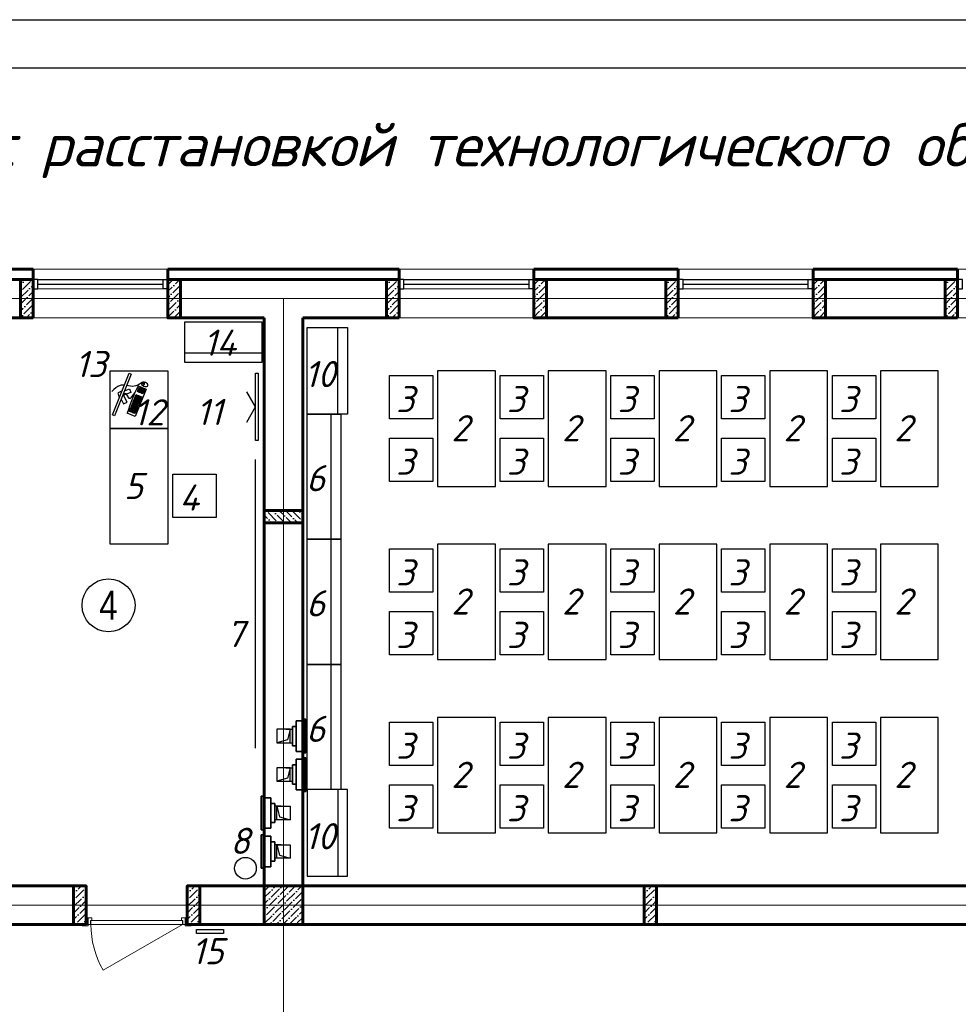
# Model space of a CAD drawing. Header units: millimetres. Extents: x -257011 to 237647566, y 2784933 to 6706507.
# Tile 204 of 256: x 9660524 to 9670272, y 5150119 to 5160346. Entities that reach past the tile are written whole.
import ezdxf

# ---------------------------------------------------------------- set-up
doc = ezdxf.new("R2010")
doc.units = ezdxf.units.MM
doc.header["$LTSCALE"] = 1000
doc.linetypes.add('ACAD_ISO10W100', pattern=[18, 12, -3, 0, -3])
doc.linetypes.add('ADSK_Скрыто', pattern=[6, 3, -3])
for name, color, linetype, lineweight in [('_Hidden_', 7, 'ADSK_Скрыто', 9), ('Doors', 86, 'Continuous', 13), ('expl', 234, 'Continuous', 13), ('Mechanical Equipment', 7, 'Continuous', 18), ('заливки', 250, 'Continuous', 18), ('Калонны', 20, 'Continuous', 25), ('Размеры', 251, 'Continuous', 18)]:
    doc.layers.add(name, color=color, linetype=linetype, lineweight=lineweight)
for name, color, linetype in [('TESS', 252, 'Continuous'), ('ventilatsiya', 7, 'Continuous'), ('ТХ', 7, 'Continuous')]:
    doc.layers.add(name, color=color, linetype=linetype)
doc.styles.get("Standard").update_dxf_attribs({"font": 'ARIALN.TTF'})
doc.styles.add('WMF-Times New Roman0', font='times.ttf')

# ---------------------------------------------------------------- blocks, each defined once
blk = doc.blocks.new('iuluiluiiul')
at = {"layer": 'Doors'}
blk.add_line((1534768, 1631198), (1533946, 1630723), dxfattribs=at)
for points in [[(1533728, 1631198), (1533788, 1631198), (1533788, 1631183), (1533728, 1631183)], [(1533768, 1631268), (1533788, 1631268), (1533788, 1631198), (1533768, 1631198)], [(1533828, 1631238), (1533828, 1631268), (1533788, 1631268), (1533788, 1631198), (1533813, 1631198), (1533813, 1631238)], [(1533818, 1631238), (1534768, 1631238), (1534768, 1631198), (1533818, 1631198)], [(1534758, 1631238), (1534758, 1631268), (1534798, 1631268), (1534798, 1631198), (1534773, 1631198), (1534773, 1631238)], [(1534818, 1631268), (1534798, 1631268), (1534798, 1631198), (1534818, 1631198)], [(1534798, 1631198), (1534858, 1631198), (1534858, 1631183), (1534798, 1631183)]]:
    blk.add_lwpolyline(points, close=True, dxfattribs=at)
blk.add_arc((1534768, 1631198), 950, 180, 210, dxfattribs=at)
blk = doc.blocks.new('wwww')
at = {"layer": 'заливки', "color": 0, "lineweight": 25, "ltscale": 0.15}
for p, q in [((-325484, -679209), (-325477, -679225)), ((-325470, -679244), (-325465, -679256)), ((-325814, -679382), (-325729, -679357)), ((-325808, -679400), (-325814, -679382)), ((-325723, -679374), (-325808, -679400)), ((-325729, -679357), (-325713, -679352)), ((-325708, -679369), (-325723, -679374)), ((-325713, -679352), (-325708, -679369)), ((-325699, -679327), (-325681, -679321)), ((-325693, -679344), (-325699, -679327)), ((-325660, -679334), (-325693, -679344)), ((-325687, -679302), (-325671, -679297)), ((-325686, -679305), (-325687, -679302)), ((-325686, -679305), (-325681, -679321)), ((-325671, -679297), (-325660, -679334))]:
    blk.add_line(p, q, dxfattribs=at)
for points in [[(-325485, -678956), (-325474, -678992), (-326163, -679200), (-326174, -679165)], [(-325700, -679264), (-325695, -679281), (-325711, -679286), (-325716, -679269)], [(-325682, -679259), (-325677, -679276), (-325693, -679281), (-325698, -679264)], [(-325617, -679239), (-325611, -679256), (-325627, -679261), (-325632, -679244)], [(-325611, -679258), (-325606, -679275), (-325621, -679280), (-325626, -679263)], [(-325599, -679234), (-325594, -679251), (-325609, -679255), (-325614, -679238)], [(-325593, -679253), (-325588, -679270), (-325603, -679275), (-325609, -679258)], [(-325581, -679228), (-325576, -679245), (-325591, -679250), (-325597, -679233)], [(-325575, -679247), (-325570, -679265), (-325586, -679269), (-325591, -679252)], [(-325569, -679267), (-325564, -679284), (-325580, -679288), (-325585, -679271)], [(-325563, -679223), (-325558, -679240), (-325573, -679245), (-325579, -679228)], [(-325557, -679242), (-325552, -679259), (-325568, -679264), (-325573, -679247)], [(-325551, -679261), (-325546, -679278), (-325562, -679283), (-325567, -679266)], [(-325944, -679338), (-325939, -679355), (-325955, -679360), (-325960, -679343)], [(-325938, -679357), (-325933, -679374), (-325949, -679379), (-325954, -679362)], [(-325933, -679376), (-325927, -679394), (-325943, -679398), (-325948, -679381)], [(-325926, -679333), (-325921, -679350), (-325937, -679355), (-325942, -679337)], [(-325927, -679396), (-325922, -679413), (-325937, -679418), (-325942, -679400)], [(-325921, -679415), (-325916, -679432), (-325931, -679437), (-325937, -679420)], [(-325920, -679352), (-325915, -679369), (-325931, -679374), (-325936, -679357)], [(-325915, -679371), (-325909, -679388), (-325925, -679393), (-325930, -679376)], [(-325908, -679327), (-325903, -679344), (-325919, -679349), (-325924, -679332)], [(-325909, -679390), (-325904, -679407), (-325919, -679412), (-325924, -679395)], [(-325903, -679409), (-325898, -679427), (-325913, -679431), (-325919, -679414)], [(-325903, -679346), (-325897, -679364), (-325913, -679368), (-325918, -679351)], [(-325897, -679366), (-325892, -679383), (-325907, -679388), (-325912, -679370)], [(-325891, -679385), (-325886, -679402), (-325901, -679407), (-325907, -679390)], [(-325890, -679322), (-325885, -679339), (-325901, -679344), (-325906, -679327)], [(-325885, -679404), (-325880, -679421), (-325896, -679426), (-325901, -679409)], [(-325885, -679341), (-325879, -679358), (-325895, -679363), (-325900, -679346)], [(-325879, -679360), (-325874, -679377), (-325889, -679382), (-325895, -679365)], [(-325875, -679317), (-325870, -679334), (-325885, -679339), (-325890, -679322)], [(-325873, -679379), (-325868, -679397), (-325884, -679401), (-325889, -679384)], [(-325869, -679336), (-325864, -679353), (-325879, -679358), (-325885, -679341)], [(-325867, -679399), (-325862, -679416), (-325878, -679421), (-325883, -679403)], [(-325863, -679355), (-325858, -679373), (-325874, -679377), (-325879, -679360)], [(-325857, -679312), (-325852, -679329), (-325867, -679334), (-325873, -679316)], [(-325857, -679375), (-325852, -679392), (-325868, -679397), (-325873, -679379)], [(-325851, -679331), (-325846, -679348), (-325862, -679353), (-325867, -679336)], [(-325852, -679394), (-325846, -679411), (-325862, -679416), (-325867, -679399)], [(-325845, -679350), (-325840, -679367), (-325856, -679372), (-325861, -679355)], [(-325839, -679306), (-325834, -679323), (-325850, -679328), (-325855, -679311)], [(-325839, -679369), (-325834, -679386), (-325850, -679391), (-325855, -679374)], [(-325833, -679325), (-325828, -679343), (-325844, -679347), (-325849, -679330)], [(-325834, -679388), (-325828, -679406), (-325844, -679410), (-325849, -679393)], [(-325827, -679345), (-325822, -679362), (-325838, -679367), (-325843, -679349)], [(-325821, -679301), (-325816, -679318), (-325832, -679323), (-325837, -679306)], [(-325822, -679364), (-325816, -679381), (-325832, -679386), (-325837, -679369)], [(-325815, -679320), (-325810, -679337), (-325826, -679342), (-325831, -679325)], [(-325816, -679383), (-325811, -679400), (-325826, -679405), (-325831, -679388)], [(-325810, -679339), (-325804, -679356), (-325820, -679361), (-325825, -679344)], [(-325805, -679296), (-325800, -679313), (-325816, -679318), (-325821, -679301)], [(-325804, -679358), (-325799, -679376), (-325814, -679380), (-325819, -679363)], [(-325800, -679315), (-325794, -679332), (-325810, -679337), (-325815, -679320)], [(-325794, -679335), (-325789, -679352), (-325804, -679356), (-325810, -679339)], [(-325788, -679354), (-325783, -679371), (-325799, -679376), (-325804, -679358)], [(-325788, -679291), (-325782, -679308), (-325798, -679313), (-325803, -679295)], [(-325782, -679310), (-325777, -679327), (-325792, -679332), (-325797, -679315)], [(-325776, -679329), (-325771, -679346), (-325786, -679351), (-325792, -679334)], [(-325770, -679348), (-325765, -679365), (-325781, -679370), (-325786, -679353)], [(-325770, -679285), (-325764, -679302), (-325780, -679307), (-325785, -679290)], [(-325764, -679304), (-325759, -679322), (-325774, -679326), (-325780, -679309)], [(-325758, -679324), (-325753, -679341), (-325769, -679346), (-325774, -679328)], [(-325752, -679343), (-325747, -679360), (-325763, -679365), (-325768, -679348)], [(-325752, -679280), (-325747, -679297), (-325762, -679302), (-325767, -679285)], [(-325746, -679299), (-325741, -679316), (-325756, -679321), (-325762, -679304)], [(-325740, -679318), (-325735, -679335), (-325751, -679340), (-325756, -679323)], [(-325736, -679275), (-325731, -679292), (-325747, -679297), (-325752, -679280)], [(-325734, -679337), (-325729, -679355), (-325745, -679359), (-325750, -679342)], [(-325730, -679294), (-325725, -679312), (-325741, -679316), (-325746, -679299)], [(-325725, -679314), (-325719, -679331), (-325735, -679335), (-325740, -679318)], [(-325718, -679270), (-325713, -679287), (-325729, -679292), (-325734, -679274)], [(-325719, -679333), (-325714, -679350), (-325729, -679355), (-325734, -679337)], [(-325712, -679289), (-325707, -679306), (-325723, -679311), (-325728, -679294)], [(-325707, -679308), (-325701, -679325), (-325717, -679330), (-325722, -679313)], [(-325701, -679327), (-325696, -679345), (-325711, -679349), (-325716, -679332)], [(-325695, -679347), (-325690, -679364), (-325705, -679368), (-325711, -679351)], [(-325695, -679284), (-325689, -679301), (-325705, -679305), (-325710, -679288)], [(-325689, -679303), (-325684, -679320), (-325699, -679325), (-325704, -679307)], [(-325677, -679341), (-325672, -679358), (-325688, -679363), (-325693, -679346)], [(-325677, -679278), (-325671, -679295), (-325687, -679300), (-325692, -679283)], [(-325659, -679336), (-325654, -679353), (-325670, -679358), (-325675, -679340)], [(-325605, -679277), (-325600, -679295), (-325615, -679299), (-325621, -679282)], [(-325599, -679297), (-325594, -679314), (-325610, -679319), (-325615, -679301)], [(-325593, -679316), (-325588, -679333), (-325604, -679338), (-325609, -679321)], [(-325587, -679272), (-325582, -679289), (-325598, -679294), (-325603, -679277)], [(-325581, -679291), (-325576, -679308), (-325592, -679313), (-325597, -679296)], [(-325576, -679310), (-325570, -679328), (-325586, -679332), (-325591, -679315)], [(-325563, -679286), (-325558, -679303), (-325574, -679308), (-325579, -679291)], [(-325558, -679305), (-325552, -679322), (-325568, -679327), (-325573, -679310)], [(-325546, -679280), (-325540, -679298), (-325556, -679302), (-325561, -679285)], [(-325540, -679300), (-325535, -679317), (-325550, -679321), (-325555, -679304)]]:
    blk.add_lwpolyline(points, close=True, dxfattribs=at)
for points in [[(-325889, -679117), (-325924, -679194), (-325866, -679220), (-325815, -679108)], [(-325871, -679073), (-325877, -679070), (-325843, -679016)], [(-325788, -679048), (-325785, -679042), (-325843, -679016)], [(-325749, -679075), (-325677, -679120), (-325710, -679173), (-325815, -679108)], [(-325552, -679198), (-325513, -679328), (-325964, -679465), (-326004, -679335)]]:
    blk.add_lwpolyline(points, dxfattribs=at)
for centre, radius, start, end in [((-325114, -681459), 2303, 100.9493, 112.708), ((-325477, -679229), 29.5, 216.9044, 354.8007)]:
    blk.add_arc(centre, radius, start, end, dxfattribs=at)
at = {"layer": 'заливки', "color": 0, "lineweight": 25, "ltscale": 0.15, "extrusion": (0, 0, -1)}
blk.add_ellipse((-325468, -679263), major_axis=(16.4, -53.3), ratio=0.548518, dxfattribs=at)
at = {"layer": 'заливки', "color": 0, "lineweight": 25, "ltscale": 0.15}
blk.add_ellipse((-325473, -679235), major_axis=(3.92, -9.4), ratio=0.353008, dxfattribs=at)
for points, knots in [([(-325685, -679017), (-325698, -678997), (-325744, -678938), (-325827, -678931), (-325886, -678926)], [258.945343, 258.945343, 258.945343, 258.945343, 321.866255, 469.799997, 469.799997, 469.799997, 469.799997]), ([(-325805, -679092), (-325787, -679100), (-325762, -679126), (-325839, -679240), (-325737, -679231), (-325675, -679225)], [52.696456, 52.696456, 52.696456, 52.696456, 88.452953, 137.856523, 215.270135, 215.270135, 215.270135, 215.270135]), ([(-325800, -679090), (-325797, -679092), (-325794, -679094), (-325788, -679098), (-325785, -679100), (-325780, -679106), (-325778, -679110), (-325775, -679117), (-325774, -679121), (-325774, -679127), (-325774, -679129), (-325775, -679133), (-325775, -679135), (-325777, -679143), (-325779, -679149), (-325783, -679160), (-325786, -679166), (-325791, -679178), (-325793, -679183), (-325796, -679192), (-325797, -679195), (-325798, -679200), (-325798, -679202), (-325798, -679206), (-325798, -679207), (-325797, -679210), (-325796, -679212), (-325795, -679214), (-325794, -679216), (-325791, -679218), (-325790, -679219), (-325786, -679221), (-325784, -679221), (-325778, -679224), (-325773, -679225), (-325761, -679226), (-325754, -679227), (-325740, -679227), (-325732, -679226), (-325709, -679225), (-325692, -679224), (-325675, -679222)], [54.981019, 54.981019, 54.981019, 54.981019, 61.260874, 61.260874, 69.6918, 69.6918, 78.122727, 78.122727, 86.553654, 86.553654, 90.403827, 90.403827, 94.253999, 94.253999, 104.434609, 104.434609, 114.615219, 114.615219, 124.795829, 124.795829, 131.641747, 131.641747, 135.939583, 135.939583, 141.201002, 141.201002, 146.462422, 146.462422, 151.723841, 151.723841, 156.985261, 156.985261, 162.24668, 162.24668, 172.922377, 172.922377, 183.598075, 183.598075, 194.273772, 194.273772, 215.270135, 215.270135, 215.270135, 215.270135]), ([(-325484, -679209), (-325526, -679194), (-325606, -679165), (-325646, -679086), (-325666, -679050)], [0, 0, 0, 0, 117.894714, 225.048375, 225.048375, 225.048375, 225.048375])]:
    blk.add_open_spline(points, degree=3, knots=knots, dxfattribs=at)
blk = doc.blocks.new('Осевые декоративные вентиляторы для вытяжной вентиляции с производительностью до 310 м3 - ВЕНТС 100 ЛД турбо-1935147-Вентиляция_ План 1го этажа')
at = {"layer": '_Hidden_', "color": 5, "lineweight": 35}
for p, q in [((7212.2, 27527.7), (7212.2, 27527.5)), ((7212.2, 27527.5), (7212.2, 27527.7)), ((7224.3, 27527.5), (7224.3, 27527.7)), ((7224.3, 27527.7), (7224.3, 27527.5)), ((7245.8, 27527.5), (7245.8, 27527.7)), ((7245.8, 27527.7), (7245.8, 27527.5)), ((7247.5, 27535.3), (7247.7, 27535.3)), ((7212.2, 27368.8), (7212.2, 27368.7)), ((7212.2, 27368.7), (7212.2, 27368.8)), ((7224.3, 27368.7), (7224.3, 27368.8)), ((7224.3, 27368.8), (7224.3, 27368.7)), ((7245.8, 27368.8), (7245.8, 27368.7)), ((7245.8, 27368.7), (7245.8, 27368.8)), ((7247.7, 27360.8), (7247.5, 27360.8))]:
    blk.add_line(p, q, dxfattribs=at)
at = {"layer": 'Mechanical Equipment', "color": 5, "lineweight": 35}
for p, q in [((7224.3, 27527.7), (7212.2, 27527.7)), ((7212.2, 27527.7), (7212.2, 27527.5)), ((7212.2, 27522.7), (7212.2, 27527.7)), ((7212.2, 27373.7), (7212.2, 27522.7)), ((7245.8, 27527.7), (7224.3, 27527.7)), ((7224.3, 27527.5), (7224.3, 27527.7)), ((7224.3, 27527.7), (7224.3, 27527.5)), ((7245.8, 27527.5), (7245.8, 27527.7)), ((7245.8, 27527.7), (7245.8, 27522.7)), ((7245.8, 27522.7), (7245.8, 27373.7)), ((7247.3, 27535.3), (7247.3, 27360.8)), ((7247.4, 27535.3), (7247.4, 27360.8)), ((7247.5, 27535.3), (7252.3, 27535.3)), ((7252.3, 27535.3), (7257, 27535.3)), ((7252.3, 27535.3), (7252.3, 27360.8)), ((7257, 27535.3), (7261.8, 27535.3)), ((7261.8, 27360.8), (7261.8, 27535.3)), ((7212.2, 27498.2), (7191.6, 27498.2)), ((7191.6, 27398.2), (7191.6, 27498.2)), ((7191.6, 27398.2), (7212.2, 27398.2)), ((7212.2, 27368.7), (7212.2, 27373.7)), ((7212.2, 27368.8), (7212.2, 27368.7)), ((7212.2, 27368.7), (7224.3, 27368.7)), ((7224.3, 27368.7), (7224.3, 27368.8)), ((7224.3, 27368.8), (7224.3, 27368.7)), ((7224.3, 27368.7), (7245.8, 27368.7)), ((7245.8, 27373.7), (7245.8, 27368.7)), ((7245.8, 27368.7), (7245.8, 27368.8)), ((7252.3, 27360.8), (7247.5, 27360.8)), ((7257, 27360.8), (7252.3, 27360.8)), ((7261.8, 27360.8), (7257, 27360.8))]:
    blk.add_line(p, q, dxfattribs=at)

msp = doc.modelspace()

# ---------------------------------------------------------------- hatches: boundary and pattern name
at = {"ltscale": 100}
h = msp.add_hatch(dxfattribs=at)
h.set_pattern_fill('ANSI36', color=256, scale=15, style=0)
h.set_pattern_definition([(45, (9791735.837, 4440094.743), (25.2569703, 92.6088912), [119.0625, -23.8125, 0, -23.8125])])
h.paths.add_polyline_path([(9660533.575, 5157249.213), (9660663.575, 5157249.213), (9660663.575, 5157649.213), (9660533.575, 5157649.213)])
h = msp.add_hatch(dxfattribs=at)
h.set_pattern_fill('ANSI36', color=256, scale=15, style=0)
h.set_pattern_definition([(45, (9789965.837, 4440094.743), (25.2569703, 92.6088912), [119.0625, -23.8125, 0, -23.8125])])
h.paths.add_polyline_path([(9662063.575, 5157249.213), (9662193.575, 5157249.213), (9662193.575, 5157649.213), (9662063.575, 5157649.213)])
h = msp.add_hatch(dxfattribs=at)
h.set_pattern_fill('ANSI36', color=256, scale=15, style=0)
h.set_pattern_definition([(45, (9795535.837, 4440094.743), (25.2569703, 92.6088912), [119.0625, -23.8125, 0, -23.8125])])
h.paths.add_polyline_path([(9664333.575, 5157249.213), (9664463.575, 5157249.213), (9664463.575, 5157649.213), (9664333.575, 5157649.213)])
h = msp.add_hatch(dxfattribs=at)
h.set_pattern_fill('ANSI36', color=256, scale=15, style=0)
h.set_pattern_definition([(45, (9793765.837, 4440094.743), (25.2569703, 92.6088912), [119.0625, -23.8125, 0, -23.8125])])
h.paths.add_polyline_path([(9665863.575, 5157249.213), (9665993.575, 5157249.213), (9665993.575, 5157649.213), (9665863.575, 5157649.213)])
h = msp.add_hatch(dxfattribs=at)
h.set_pattern_fill('ANSI36', color=256, scale=15, style=0)
h.set_pattern_definition([(45, (9798435.837, 4440094.743), (25.2569703, 92.6088912), [119.0625, -23.8125, 0, -23.8125])])
h.paths.add_polyline_path([(9667233.575, 5157249.213), (9667363.575, 5157249.213), (9667363.575, 5157649.213), (9667233.575, 5157649.213)])
h = msp.add_hatch(dxfattribs=at)
h.set_pattern_fill('ANSI36', color=256, scale=15, style=0)
h.set_pattern_definition([(45, (9796665.837, 4440094.743), (25.2569703, 92.6088912), [119.0625, -23.8125, 0, -23.8125])])
h.paths.add_polyline_path([(9668763.575, 5157249.213), (9668893.575, 5157249.213), (9668893.575, 5157649.213), (9668763.575, 5157649.213)])
h = msp.add_hatch(dxfattribs=at)
h.set_pattern_fill('ANSI36', color=256, scale=15, style=0)
h.set_pattern_definition([(45, (9801335.837, 4440094.743), (25.2569703, 92.6088912), [119.0625, -23.8125, 0, -23.8125])])
h.paths.add_polyline_path([(9670133.575, 5157249.213), (9670263.575, 5157249.213), (9670263.575, 5157649.213), (9670133.575, 5157649.213)])
h = msp.add_hatch(dxfattribs=at)
h.set_pattern_fill('ANSI36', color=256, scale=15, angle=90, style=0)
h.set_pattern_definition([(135, (10394327.577, 5284221.475), (-92.6088912, 25.2569703), [119.0625, -23.8125, 0, -23.8125])])
h.paths.add_polyline_path([(9663463.575, 5155119.213), (9663463.575, 5155249.213), (9663063.575, 5155249.213), (9663063.575, 5155119.213)])
h = msp.add_hatch(dxfattribs=at)
h.set_pattern_fill('ANSI36', color=256, scale=15, style=0)
h.set_pattern_definition([(45, (9790185.837, 4420085.21), (25.2569703, 92.6088912), [119.0625, -23.8125, 0, -23.8125])])
h.paths.add_polyline_path([(9661083.575, 5150949.213), (9661213.575, 5150949.213), (9661213.575, 5151349.213), (9661083.575, 5151349.213)])
h = msp.add_hatch(dxfattribs=at)
h.set_pattern_fill('ANSI36', color=256, scale=15, style=0)
h.set_pattern_definition([(45, (9791365.837, 4420085.21), (25.2569703, 92.6088912), [119.0625, -23.8125, 0, -23.8125])])
h.paths.add_polyline_path([(9662263.575, 5150949.213), (9662393.575, 5150949.213), (9662393.575, 5151349.213), (9662263.575, 5151349.213)])
h = msp.add_hatch(dxfattribs=at)
h.set_pattern_fill('ANSI36', color=256, scale=15, style=0)
h.set_pattern_definition([(45, (-7381698.976, 14334179.213), (25.25697034, 92.60889125), [119.0625, -23.8125, 0, -23.8125])])
h.paths.add_polyline_path([(9663063.575, 5151349.213), (9663463.575, 5151349.213), (9663463.575, 5150949.213), (9663063.575, 5150949.213)])
h = msp.add_hatch(dxfattribs=at)
h.set_pattern_fill('ANSI36', color=256, scale=15, style=0)
h.set_pattern_definition([(45, (9796110.837, 4420085.21), (25.2569703, 92.6088912), [119.0625, -23.8125, 0, -23.8125])])
h.paths.add_polyline_path([(9667008.575, 5150949.211), (9667138.575, 5150949.211), (9667138.575, 5151349.211), (9667008.575, 5151349.211)])

# ---------------------------------------------------------------- linework, layer by layer
at = {"lineweight": 9, "ltscale": 100}
for p, q in [((9660663.575, 5157756.213), (9662063.575, 5157756.213)), ((9664463.575, 5157756.213), (9665863.575, 5157756.213)), ((9667363.575, 5157756.213), (9668763.575, 5157756.213)), ((9670263.575, 5157756.213), (9671663.575, 5157756.213)), ((9660663.575, 5157249.213), (9662063.575, 5157249.213)), ((9664463.575, 5157249.213), (9665863.575, 5157249.213)), ((9667363.575, 5157249.213), (9668763.575, 5157249.213)), ((9670263.575, 5157249.213), (9671663.575, 5157249.213))]:
    msp.add_line(p, q, dxfattribs=at)
at = {"lineweight": 60, "ltscale": 100}
for p, q in [((9660663.575, 5157649.213), (9660663.575, 5157249.213)), ((9662063.575, 5157649.213), (9662063.575, 5157249.213)), ((9664463.575, 5157649.213), (9664463.575, 5157249.213)), ((9665863.575, 5157649.213), (9665863.575, 5157249.213)), ((9667363.575, 5157649.213), (9667363.575, 5157249.213)), ((9668763.575, 5157649.213), (9668763.575, 5157249.213)), ((9670263.575, 5157649.213), (9670263.575, 5157249.213)), ((9663063.575, 5157249.213), (9663063.575, 5151349.213)), ((9663463.575, 5157249.213), (9663463.575, 5151349.213)), ((9661213.575, 5151349.213), (9653863.575, 5151349.213)), ((9661213.575, 5151349.213), (9661213.575, 5150949.213)), ((9663063.575, 5151349.213), (9662263.575, 5151349.213)), ((9662263.575, 5151349.213), (9662263.575, 5150949.213)), ((9670683.575, 5151349.213), (9663463.575, 5151349.213)), ((9661213.575, 5150949.213), (9653463.575, 5150949.212)), ((9670683.575, 5150949.213), (9662263.575, 5150949.213))]:
    msp.add_line(p, q, dxfattribs=at)
at = {"color": 5}
for p, q in [((9660713.575, 5157649.213), (9662013.575, 5157649.213)), ((9664513.575, 5157649.213), (9665813.575, 5157649.213)), ((9667413.575, 5157649.213), (9668713.575, 5157649.213)), ((9660713.575, 5157599.213), (9662013.575, 5157599.213)), ((9664513.575, 5157599.213), (9665813.575, 5157599.213)), ((9667413.575, 5157599.213), (9668713.575, 5157599.213))]:
    msp.add_line(p, q, dxfattribs=at)
at = {"color": 5, "lineweight": 0}
for p, q in [((9660713.575, 5157549.213), (9662013.575, 5157549.213)), ((9664513.575, 5157549.213), (9665813.575, 5157549.213)), ((9667413.575, 5157549.213), (9668713.575, 5157549.213))]:
    msp.add_line(p, q, dxfattribs=at)
at = {"color": 1, "linetype": 'ACAD_ISO10W100', "lineweight": 9, "ltscale": 100}
for p, q in [((9672863.575, 5157449.213), (9653663.575, 5157449.213)), ((9663263.575, 5157449.213), (9663263.575, 5141849.213)), ((9672863.575, 5151149.213), (9653663.575, 5151149.213))]:
    msp.add_line(p, q, dxfattribs=at)
at = {"color": 1}
msp.add_lwpolyline([(9640518.224, 5160346.136), (9682518.224, 5160346.136), (9682518.224, 5130646.136), (9640518.224, 5130646.136)], close=True, dxfattribs=at)
at = {"lineweight": 30}
msp.add_lwpolyline([(9642518.224, 5159846.136), (9682018.224, 5159846.136), (9682018.224, 5131146.136), (9642518.224, 5131146.136)], close=True, dxfattribs=at)
at = {"color": 252, "lineweight": 60, "ltscale": 100}
for points in [[(9659163.575, 5157756.212), (9660663.575, 5157756.212)], [(9660663.575, 5157649.213), (9660663.575, 5157756.213)], [(9662063.575, 5157649.213), (9662063.575, 5157756.213)], [(9662063.575, 5157756.212), (9664463.575, 5157756.212)], [(9664463.575, 5157649.213), (9664463.575, 5157756.213)], [(9665863.575, 5157649.213), (9665863.575, 5157756.213)], [(9665863.575, 5157756.212), (9667363.575, 5157756.212)], [(9667363.575, 5157649.213), (9667363.575, 5157756.213)], [(9668763.575, 5157649.213), (9668763.575, 5157756.213)], [(9668763.575, 5157756.212), (9670263.575, 5157756.212)], [(9670263.575, 5157649.213), (9670263.575, 5157756.213)]]:
    msp.add_lwpolyline(points, dxfattribs=at)
at = {"color": 32, "lineweight": 30, "ltscale": 100}
for points in [[(9659163.575, 5157749.212), (9660663.575, 5157749.212)], [(9662063.575, 5157749.212), (9664463.575, 5157749.212)], [(9665863.575, 5157749.212), (9667363.575, 5157749.212)], [(9668763.575, 5157749.212), (9670263.575, 5157749.212)]]:
    msp.add_lwpolyline(points, dxfattribs=at)
at = {"lineweight": 60, "ltscale": 100}
for points in [[(9659163.575, 5157649.213), (9660663.575, 5157649.213)], [(9662063.575, 5157649.213), (9664463.575, 5157649.213)], [(9665863.575, 5157649.213), (9667363.575, 5157649.213)], [(9668763.575, 5157649.213), (9670263.575, 5157649.213)], [(9659163.575, 5157249.213), (9660663.575, 5157249.213)], [(9662063.575, 5157249.213), (9663063.575, 5157249.213)], [(9663463.575, 5157249.213), (9664463.575, 5157249.213)], [(9665863.575, 5157249.213), (9667363.575, 5157249.213)], [(9668763.575, 5157249.213), (9670263.575, 5157249.213)]]:
    msp.add_lwpolyline(points, dxfattribs=at)
at = {"color": 5}
for points in [[(9660663.575, 5157549.213), (9660713.575, 5157549.213), (9660713.575, 5157649.213), (9660663.575, 5157649.213)], [(9662063.575, 5157549.213), (9662013.575, 5157549.213), (9662013.575, 5157649.213), (9662063.575, 5157649.213)], [(9664463.575, 5157549.213), (9664513.575, 5157549.213), (9664513.575, 5157649.213), (9664463.575, 5157649.213)], [(9665863.575, 5157549.213), (9665813.575, 5157549.213), (9665813.575, 5157649.213), (9665863.575, 5157649.213)], [(9667363.575, 5157549.213), (9667413.575, 5157549.213), (9667413.575, 5157649.213), (9667363.575, 5157649.213)], [(9668763.575, 5157549.213), (9668713.575, 5157549.213), (9668713.575, 5157649.213), (9668763.575, 5157649.213)], [(9670263.575, 5157549.213), (9670313.575, 5157549.213), (9670313.575, 5157649.213), (9670263.575, 5157649.213)]]:
    msp.add_lwpolyline(points, close=True, dxfattribs=at)
at = {"ltscale": 100}
msp.add_lwpolyline([(9662360.168, 5150896.025), (9662640.168, 5150896.025), (9662640.168, 5150856.025), (9662360.168, 5150856.025)], close=True, dxfattribs=at)
at = {"layer": 'expl', "lineweight": 30}
msp.add_circle((9661446.018, 5154263.292), 275.112, dxfattribs=at)
at = {"layer": 'ventilatsiya', "lineweight": 30, "ltscale": 100}
for p, q in [((9663288.258, 5152975.54), (9663355.279, 5152975.54)), ((9663333.575, 5152975.54), (9663304.454, 5152867.193)), ((9663304.454, 5152867.193), (9663193.575, 5152835.54)), ((9663288.258, 5152835.54), (9663355.279, 5152835.54)), ((9663288.258, 5152576.002), (9663355.279, 5152576.002)), ((9663333.575, 5152576.002), (9663304.454, 5152467.655)), ((9663304.454, 5152467.655), (9663193.575, 5152436.002)), ((9663288.258, 5152436.002), (9663355.279, 5152436.002)), ((9663238.892, 5152176.465), (9663171.871, 5152176.465)), ((9663193.575, 5152176.465), (9663222.696, 5152068.118)), ((9663238.892, 5152036.465), (9663171.871, 5152036.465)), ((9663222.696, 5152068.118), (9663333.575, 5152036.465)), ((9663238.892, 5151776.927), (9663171.871, 5151776.927)), ((9663193.575, 5151776.927), (9663222.696, 5151668.58)), ((9663238.892, 5151636.927), (9663171.871, 5151636.927)), ((9663222.696, 5151668.58), (9663333.575, 5151636.927))]:
    msp.add_line(p, q, dxfattribs=at)
for points in [[(9663333.575, 5152975.54), (9663193.575, 5152975.54), (9663193.575, 5152835.54), (9663333.575, 5152835.54)], [(9663333.575, 5152576.002), (9663193.575, 5152576.002), (9663193.575, 5152436.002), (9663333.575, 5152436.002)], [(9663193.575, 5152176.465), (9663333.575, 5152176.465), (9663333.575, 5152036.465), (9663193.575, 5152036.465)], [(9663193.575, 5151776.927), (9663333.575, 5151776.927), (9663333.575, 5151636.927), (9663193.575, 5151636.927)]]:
    msp.add_lwpolyline(points, close=True, dxfattribs=at)
at = {"layer": 'Размеры', "lineweight": 60, "ltscale": 5}
for points in [[(9660663.575, 5157249.213), (9660533.575, 5157249.213), (9660533.575, 5157649.213), (9660663.575, 5157649.213)], [(9662193.575, 5157249.213), (9662063.575, 5157249.213), (9662063.575, 5157649.213), (9662193.575, 5157649.213)], [(9664463.575, 5157249.213), (9664333.575, 5157249.213), (9664333.575, 5157649.213), (9664463.575, 5157649.213)], [(9665993.575, 5157249.213), (9665863.575, 5157249.213), (9665863.575, 5157649.213), (9665993.575, 5157649.213)], [(9667363.575, 5157249.213), (9667233.575, 5157249.213), (9667233.575, 5157649.213), (9667363.575, 5157649.213)], [(9668893.575, 5157249.213), (9668763.575, 5157249.213), (9668763.575, 5157649.213), (9668893.575, 5157649.213)], [(9670263.575, 5157249.213), (9670133.575, 5157249.213), (9670133.575, 5157649.213), (9670263.575, 5157649.213)], [(9663463.575, 5155249.213), (9663463.575, 5155119.213), (9663063.575, 5155119.213), (9663063.575, 5155249.213)], [(9661213.575, 5150949.213), (9661083.575, 5150949.213), (9661083.575, 5151349.213), (9661213.575, 5151349.213)], [(9662393.575, 5150949.213), (9662263.575, 5150949.213), (9662263.575, 5151349.213), (9662393.575, 5151349.213)], [(9663463.575, 5150949.213), (9663063.575, 5150949.213), (9663063.575, 5151349.213), (9663463.575, 5151349.213)], [(9667138.575, 5150949.211), (9667008.575, 5150949.211), (9667008.575, 5151349.211), (9667138.575, 5151349.211)]]:
    msp.add_lwpolyline(points, close=True, dxfattribs=at)
at = {"layer": 'ТХ', "ltscale": 5}
msp.add_line((9662969.313, 5155778.217), (9662969.313, 5152778.217), dxfattribs=at)
for points in [[(9663037.991, 5157206.301), (9663037.991, 5156786.301), (9662237.991, 5156786.301), (9662237.991, 5157206.301)], [(9663509.033, 5157149.213), (9663929.033, 5157149.213), (9663929.033, 5156249.213), (9663509.033, 5156249.213)], [(9663829.033, 5157149.213), (9663929.033, 5157149.213), (9663929.033, 5156249.213), (9663829.033, 5156249.213)], [(9663037.991, 5156886.301), (9663037.991, 5156786.301), (9662237.991, 5156786.301), (9662237.991, 5156886.301)], [(9661463.575, 5156699.213), (9662063.575, 5156699.213), (9662063.575, 5156099.213), (9661463.575, 5156099.213)], [(9662973.882, 5156674.086), (9662998.882, 5156674.086), (9662998.882, 5155974.086), (9662973.882, 5155974.086)], [(9664363.575, 5156649.213), (9664813.575, 5156649.213), (9664813.575, 5156199.213), (9664363.575, 5156199.213)], [(9664863.575, 5155499.213), (9665463.575, 5155499.213), (9665463.575, 5156699.213), (9664863.575, 5156699.213)], [(9665513.575, 5156649.213), (9665963.575, 5156649.213), (9665963.575, 5156199.213), (9665513.575, 5156199.213)], [(9666013.575, 5155499.213), (9666613.575, 5155499.213), (9666613.575, 5156699.213), (9666013.575, 5156699.213)], [(9666663.575, 5156649.213), (9667113.575, 5156649.213), (9667113.575, 5156199.213), (9666663.575, 5156199.213)], [(9667163.575, 5155499.213), (9667763.575, 5155499.213), (9667763.575, 5156699.213), (9667163.575, 5156699.213)], [(9667813.575, 5156649.213), (9668263.575, 5156649.213), (9668263.575, 5156199.213), (9667813.575, 5156199.213)], [(9668313.575, 5155499.213), (9668913.575, 5155499.213), (9668913.575, 5156699.213), (9668313.575, 5156699.213)], [(9668963.575, 5156649.213), (9669413.575, 5156649.213), (9669413.575, 5156199.213), (9668963.575, 5156199.213)], [(9669463.575, 5155499.213), (9670063.575, 5155499.213), (9670063.575, 5156699.213), (9669463.575, 5156699.213)], [(9663509.033, 5156249.213), (9663859.033, 5156249.213), (9663859.033, 5154949.213), (9663509.033, 5154949.213)], [(9663759.033, 5156249.213), (9663859.033, 5156249.213), (9663859.033, 5154949.213), (9663759.033, 5154949.213)], [(9661463.575, 5156099.213), (9662063.575, 5156099.213), (9662063.575, 5154899.213), (9661463.575, 5154899.213)], [(9664363.575, 5155999.213), (9664813.575, 5155999.213), (9664813.575, 5155549.213), (9664363.575, 5155549.213)], [(9665513.575, 5155999.213), (9665963.575, 5155999.213), (9665963.575, 5155549.213), (9665513.575, 5155549.213)], [(9666663.575, 5155999.213), (9667113.575, 5155999.213), (9667113.575, 5155549.213), (9666663.575, 5155549.213)], [(9667813.575, 5155999.213), (9668263.575, 5155999.213), (9668263.575, 5155549.213), (9667813.575, 5155549.213)], [(9668963.575, 5155999.213), (9669413.575, 5155999.213), (9669413.575, 5155549.213), (9668963.575, 5155549.213)], [(9662113.575, 5155626.272), (9662563.575, 5155626.272), (9662563.575, 5155176.272), (9662113.575, 5155176.272)], [(9663509.033, 5154949.213), (9663859.033, 5154949.213), (9663859.033, 5153649.213), (9663509.033, 5153649.213)], [(9663759.033, 5154949.213), (9663859.033, 5154949.213), (9663859.033, 5153649.213), (9663759.033, 5153649.213)], [(9664863.575, 5153699.213), (9665463.575, 5153699.213), (9665463.575, 5154899.213), (9664863.575, 5154899.213)], [(9666013.575, 5153699.213), (9666613.575, 5153699.213), (9666613.575, 5154899.213), (9666013.575, 5154899.213)], [(9667163.575, 5153699.213), (9667763.575, 5153699.213), (9667763.575, 5154899.213), (9667163.575, 5154899.213)], [(9668313.575, 5153699.213), (9668913.575, 5153699.213), (9668913.575, 5154899.213), (9668313.575, 5154899.213)], [(9669463.575, 5153699.213), (9670063.575, 5153699.213), (9670063.575, 5154899.213), (9669463.575, 5154899.213)], [(9664363.575, 5154849.213), (9664813.575, 5154849.213), (9664813.575, 5154399.213), (9664363.575, 5154399.213)], [(9665513.575, 5154849.213), (9665963.575, 5154849.213), (9665963.575, 5154399.213), (9665513.575, 5154399.213)], [(9666663.575, 5154849.213), (9667113.575, 5154849.213), (9667113.575, 5154399.213), (9666663.575, 5154399.213)], [(9667813.575, 5154849.213), (9668263.575, 5154849.213), (9668263.575, 5154399.213), (9667813.575, 5154399.213)], [(9668963.575, 5154849.213), (9669413.575, 5154849.213), (9669413.575, 5154399.213), (9668963.575, 5154399.213)], [(9664363.575, 5154199.213), (9664813.575, 5154199.213), (9664813.575, 5153749.213), (9664363.575, 5153749.213)], [(9665513.575, 5154199.213), (9665963.575, 5154199.213), (9665963.575, 5153749.213), (9665513.575, 5153749.213)], [(9666663.575, 5154199.213), (9667113.575, 5154199.213), (9667113.575, 5153749.213), (9666663.575, 5153749.213)], [(9667813.575, 5154199.213), (9668263.575, 5154199.213), (9668263.575, 5153749.213), (9667813.575, 5153749.213)], [(9668963.575, 5154199.213), (9669413.575, 5154199.213), (9669413.575, 5153749.213), (9668963.575, 5153749.213)], [(9663509.033, 5153649.213), (9663859.033, 5153649.213), (9663859.033, 5152349.213), (9663509.033, 5152349.213)], [(9663759.033, 5153649.213), (9663859.033, 5153649.213), (9663859.033, 5152349.213), (9663759.033, 5152349.213)], [(9664363.575, 5153049.213), (9664813.575, 5153049.213), (9664813.575, 5152599.213), (9664363.575, 5152599.213)], [(9664863.575, 5151899.213), (9665463.575, 5151899.213), (9665463.575, 5153099.213), (9664863.575, 5153099.213)], [(9665513.575, 5153049.213), (9665963.575, 5153049.213), (9665963.575, 5152599.213), (9665513.575, 5152599.213)], [(9666013.575, 5151899.213), (9666613.575, 5151899.213), (9666613.575, 5153099.213), (9666013.575, 5153099.213)], [(9666663.575, 5153049.213), (9667113.575, 5153049.213), (9667113.575, 5152599.213), (9666663.575, 5152599.213)], [(9667163.575, 5151899.213), (9667763.575, 5151899.213), (9667763.575, 5153099.213), (9667163.575, 5153099.213)], [(9667813.575, 5153049.213), (9668263.575, 5153049.213), (9668263.575, 5152599.213), (9667813.575, 5152599.213)], [(9668313.575, 5151899.213), (9668913.575, 5151899.213), (9668913.575, 5153099.213), (9668313.575, 5153099.213)], [(9668963.575, 5153049.213), (9669413.575, 5153049.213), (9669413.575, 5152599.213), (9668963.575, 5152599.213)], [(9669463.575, 5151899.213), (9670063.575, 5151899.213), (9670063.575, 5153099.213), (9669463.575, 5153099.213)], [(9663509.033, 5151449.213), (9663929.033, 5151449.213), (9663929.033, 5152349.213), (9663509.033, 5152349.213)], [(9663829.033, 5151449.213), (9663929.033, 5151449.213), (9663929.033, 5152349.213), (9663829.033, 5152349.213)], [(9664363.575, 5152399.213), (9664813.575, 5152399.213), (9664813.575, 5151949.213), (9664363.575, 5151949.213)], [(9665513.575, 5152399.213), (9665963.575, 5152399.213), (9665963.575, 5151949.213), (9665513.575, 5151949.213)], [(9666663.575, 5152399.213), (9667113.575, 5152399.213), (9667113.575, 5151949.213), (9666663.575, 5151949.213)], [(9667813.575, 5152399.213), (9668263.575, 5152399.213), (9668263.575, 5151949.213), (9667813.575, 5151949.213)], [(9668963.575, 5152399.213), (9669413.575, 5152399.213), (9669413.575, 5151949.213), (9668963.575, 5151949.213)]]:
    msp.add_lwpolyline(points, close=True, dxfattribs=at)
msp.add_lwpolyline([(9662883.343, 5156167.267), (9662973.882, 5156324.086), (9662883.343, 5156480.904)], dxfattribs=at)
at = {"layer": 'ТХ', "ltscale": 3}
msp.add_circle((9662867.832, 5151532.912), 112.829, dxfattribs=at)

# ---------------------------------------------------------------- block references
at = {"lineweight": 60}
msp.add_blockref('iuluiluiiul', (8127445.109, 3519750.785), dxfattribs=at)
at = {"layer": 'TESS', "color": 16, "xscale": 0.6480000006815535, "yscale": 0.6480000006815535, "zscale": 0.6480000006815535, "rotation": 51.30378353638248}
msp.add_blockref('wwww', (9450142.182, 5596348.475), dxfattribs=at)
at = {"layer": 'ventilatsiya', "color": 5, "lineweight": 30, "true_color": 0x0000ff, "yscale": 2, "zscale": 2}
for p, xscale in [((9648972.069, 5098009.195), 2), ((9648972.069, 5097609.658), 2), ((9677555.081, 5097210.12), -2), ((9677555.081, 5096810.583), -2)]:
    msp.add_blockref('Осевые декоративные вентиляторы для вытяжной вентиляции с производительностью до 310 м3 - ВЕНТС 100 ЛД турбо-1935147-Вентиляция_ План 1го этажа', p, dxfattribs=dict(at, xscale=xscale))

# ---------------------------------------------------------------- texts
at = {"insert": (9663165.782, 5159272.463), "char_height": 450, "width": 30637.42315, "attachment_point": 2, "style": 'WMF-Times New Roman0'}
msp.add_mtext('{\\fISOCPEUR|b1|i1|c204|p34;План стен первого этажа с расстановкой технологического оборудования}', dxfattribs=at)
at = {"lineweight": 9, "insert": (9661349.622, 5154114.626), "char_height": 300, "width": 349.18984, "attachment_point": 7}
msp.add_mtext('4', dxfattribs=at)
at = {"layer": 'Калонны', "char_height": 271.656}
for s, insert, attachment_point in [('{\\fArial|b0|i0|c204|p34;\\C150; \\fISOCPEUR|b0|i1|c204|p34;\\C1;14}', (9662326.167, 5156855.54), 7), ('{\\fArial|b0|i0|c204|p34;\\C150; \\fISOCPEUR|b0|i1|c0|p34;\\C1;13}', (9660992.4, 5156633.88), 7), ('{\\fArial|b0|i0|c204|p34;\\C150; \\fISOCPEUR|b0|i1|c204|p34;\\C1;1\\fISOCPEUR|b0|i1|c0|p34;0}', (9663374.646, 5156529.412), 7), ('{\\fArial|b0|i0|c204|p34;\\C150; \\fISOCPEUR|b0|i1|c204|p34;\\C1;3}', (9664327.317, 5156269.671), 7), ('{\\fArial|b0|i0|c204|p34;\\C150; \\fISOCPEUR|b0|i1|c204|p34;\\C1;3}', (9665477.317, 5156269.671), 7), ('{\\fArial|b0|i0|c204|p34;\\C150; \\fISOCPEUR|b0|i1|c204|p34;\\C1;3}', (9666627.317, 5156269.671), 7), ('{\\fArial|b0|i0|c204|p34;\\C150; \\fISOCPEUR|b0|i1|c204|p34;\\C1;3}', (9667777.317, 5156269.671), 7), ('{\\fArial|b0|i0|c204|p34;\\C150; \\fISOCPEUR|b0|i1|c204|p34;\\C1;3}', (9668927.317, 5156269.671), 7), ('{\\fArial|b0|i0|c204|p34;\\C150; \\fISOCPEUR|b0|i1|c0|p34;\\C1;12}', (9661598.031, 5156132.071), 7), ('{\\fArial|b0|i0|c204|p34;\\C150; \\fISOCPEUR|b0|i1|c0|p34;\\C1;11}', (9662251.267, 5156136.076), 7), ('{\\fArial|b0|i0|c204|p34;\\C150; \\fISOCPEUR|b0|i1|c204|p34;\\C1;2}', (9664901.169, 5155967.283), 7), ('{\\fArial|b0|i0|c204|p34;\\C150; \\fISOCPEUR|b0|i1|c204|p34;\\C1;2}', (9666051.169, 5155967.283), 7), ('{\\fArial|b0|i0|c204|p34;\\C150; \\fISOCPEUR|b0|i1|c204|p34;\\C1;2}', (9667201.169, 5155967.283), 7), ('{\\fArial|b0|i0|c204|p34;\\C150; \\fISOCPEUR|b0|i1|c204|p34;\\C1;2}', (9668351.169, 5155967.283), 7), ('{\\fArial|b0|i0|c204|p34;\\C150; \\fISOCPEUR|b0|i1|c204|p34;\\C1;2}', (9669501.169, 5155967.283), 7), ('{\\fArial|b0|i0|c204|p34;\\C150; \\fISOCPEUR|b0|i1|c204|p34;\\C1;3}', (9664327.317, 5155619.671), 7), ('{\\fArial|b0|i0|c204|p34;\\C150; \\fISOCPEUR|b0|i1|c204|p34;\\C1;3}', (9665477.317, 5155619.671), 7), ('{\\fArial|b0|i0|c204|p34;\\C150; \\fISOCPEUR|b0|i1|c204|p34;\\C1;3}', (9666627.317, 5155619.671), 7), ('{\\fArial|b0|i0|c204|p34;\\C150; \\fISOCPEUR|b0|i1|c204|p34;\\C1;3}', (9667777.317, 5155619.671), 7), ('{\\fArial|b0|i0|c204|p34;\\C150; \\fISOCPEUR|b0|i1|c204|p34;\\C1;3}', (9668927.317, 5155619.671), 7), ('{\\fArial|b0|i0|c204|p34;\\C150; \\fISOCPEUR|b0|i1|c204|p34;\\C1;6}', (9663393.357, 5155448.228), 7), ('{\\fArial|b0|i0|c204|p34;\\C150; \\fISOCPEUR|b0|i1|c204|p34;\\C1;5}', (9661501.169, 5155367.283), 7), ('{\\fArial|b0|i0|c204|p34;\\C150; \\fISOCPEUR|b0|i1|c204|p34;\\C1;4}', (9662077.317, 5155246.731), 7), ('{\\fArial|b0|i0|c204|p34;\\C150; \\fISOCPEUR|b0|i1|c204|p34;\\C1;3}', (9664327.317, 5154469.671), 7), ('{\\fArial|b0|i0|c204|p34;\\C150; \\fISOCPEUR|b0|i1|c204|p34;\\C1;3}', (9665477.317, 5154469.671), 7), ('{\\fArial|b0|i0|c204|p34;\\C150; \\fISOCPEUR|b0|i1|c204|p34;\\C1;3}', (9666627.317, 5154469.671), 7), ('{\\fArial|b0|i0|c204|p34;\\C150; \\fISOCPEUR|b0|i1|c204|p34;\\C1;3}', (9667777.317, 5154469.671), 7), ('{\\fArial|b0|i0|c204|p34;\\C150; \\fISOCPEUR|b0|i1|c204|p34;\\C1;3}', (9668927.317, 5154469.671), 7), ('{\\fArial|b0|i0|c204|p34;\\C150; \\fISOCPEUR|b0|i1|c204|p34;\\C1;6}', (9663393.357, 5154148.228), 7), ('{\\fArial|b0|i0|c204|p34;\\C150; \\fISOCPEUR|b0|i1|c204|p34;\\C1;2}', (9664901.169, 5154167.283), 7), ('{\\fArial|b0|i0|c204|p34;\\C150; \\fISOCPEUR|b0|i1|c204|p34;\\C1;2}', (9666051.169, 5154167.283), 7), ('{\\fArial|b0|i0|c204|p34;\\C150; \\fISOCPEUR|b0|i1|c204|p34;\\C1;2}', (9667201.169, 5154167.283), 7), ('{\\fArial|b0|i0|c204|p34;\\C150; \\fISOCPEUR|b0|i1|c204|p34;\\C1;2}', (9668351.169, 5154167.283), 7), ('{\\fArial|b0|i0|c204|p34;\\C150; \\fISOCPEUR|b0|i1|c204|p34;\\C1;2}', (9669501.169, 5154167.283), 7), ('{\\fArial|b0|i0|c204|p34;\\C150; \\fISOCPEUR|b0|i1|c204|p34;\\C1;7}', (9662561.399, 5153829.624), 7), ('{\\fArial|b0|i0|c204|p34;\\C150; \\fISOCPEUR|b0|i1|c204|p34;\\C1;3}', (9664327.317, 5153819.671), 7), ('{\\fArial|b0|i0|c204|p34;\\C150; \\fISOCPEUR|b0|i1|c204|p34;\\C1;3}', (9665477.317, 5153819.671), 7), ('{\\fArial|b0|i0|c204|p34;\\C150; \\fISOCPEUR|b0|i1|c204|p34;\\C1;3}', (9666627.317, 5153819.671), 7), ('{\\fArial|b0|i0|c204|p34;\\C150; \\fISOCPEUR|b0|i1|c204|p34;\\C1;3}', (9667777.317, 5153819.671), 7), ('{\\fArial|b0|i0|c204|p34;\\C150; \\fISOCPEUR|b0|i1|c204|p34;\\C1;3}', (9668927.317, 5153819.671), 7), ('{\\fArial|b0|i0|c204|p34;\\C150; \\fISOCPEUR|b0|i1|c204|p34;\\C1;6}', (9663393.357, 5152844.671), 7), ('{\\fArial|b0|i0|c204|p34;\\C150; \\fISOCPEUR|b0|i1|c204|p34;\\C1;3}', (9664327.317, 5152669.671), 7), ('{\\fArial|b0|i0|c204|p34;\\C150; \\fISOCPEUR|b0|i1|c204|p34;\\C1;3}', (9665477.317, 5152669.671), 7), ('{\\fArial|b0|i0|c204|p34;\\C150; \\fISOCPEUR|b0|i1|c204|p34;\\C1;3}', (9666627.317, 5152669.671), 7), ('{\\fArial|b0|i0|c204|p34;\\C150; \\fISOCPEUR|b0|i1|c204|p34;\\C1;3}', (9667777.317, 5152669.671), 7), ('{\\fArial|b0|i0|c204|p34;\\C150; \\fISOCPEUR|b0|i1|c204|p34;\\C1;3}', (9668927.317, 5152669.671), 7), ('{\\fArial|b0|i0|c204|p34;\\C150; \\fISOCPEUR|b0|i1|c204|p34;\\C1;2}', (9664901.169, 5152367.283), 7), ('{\\fArial|b0|i0|c204|p34;\\C150; \\fISOCPEUR|b0|i1|c204|p34;\\C1;2}', (9666051.169, 5152367.283), 7), ('{\\fArial|b0|i0|c204|p34;\\C150; \\fISOCPEUR|b0|i1|c204|p34;\\C1;2}', (9667201.169, 5152367.283), 7), ('{\\fArial|b0|i0|c204|p34;\\C150; \\fISOCPEUR|b0|i1|c204|p34;\\C1;2}', (9668351.169, 5152367.283), 7), ('{\\fArial|b0|i0|c204|p34;\\C150; \\fISOCPEUR|b0|i1|c204|p34;\\C1;2}', (9669501.169, 5152367.283), 7), ('{\\fArial|b0|i0|c204|p34;\\C150; \\fISOCPEUR|b0|i1|c204|p34;\\C1;3}', (9664327.317, 5152019.671), 7), ('{\\fArial|b0|i0|c204|p34;\\C150; \\fISOCPEUR|b0|i1|c204|p34;\\C1;3}', (9665477.317, 5152019.671), 7), ('{\\fArial|b0|i0|c204|p34;\\C150; \\fISOCPEUR|b0|i1|c204|p34;\\C1;3}', (9666627.317, 5152019.671), 7), ('{\\fArial|b0|i0|c204|p34;\\C150; \\fISOCPEUR|b0|i1|c204|p34;\\C1;3}', (9667777.317, 5152019.671), 7), ('{\\fArial|b0|i0|c204|p34;\\C150; \\fISOCPEUR|b0|i1|c204|p34;\\C1;3}', (9668927.317, 5152019.671), 7), ('{\\fArial|b0|i0|c204|p34;\\C150; \\fISOCPEUR|b0|i1|c204|p34;\\C1;8}', (9662604.191, 5151681.031), 7), ('{\\fArial|b0|i0|c204|p34;\\C150; \\fISOCPEUR|b0|i1|c204|p34;\\C1;1\\fISOCPEUR|b0|i1|c0|p34;0}', (9663374.646, 5151729.412), 7), ('{\\fArial|b0|i0|c204|p34;\\C150; \\fISOCPEUR|b0|i1|c204|p34;\\C1;15}', (9662641.44, 5150806.951), 3)]:
    msp.add_mtext(s, dxfattribs=dict(at, insert=insert, attachment_point=attachment_point))

doc.saveas('drawing.dxf')
